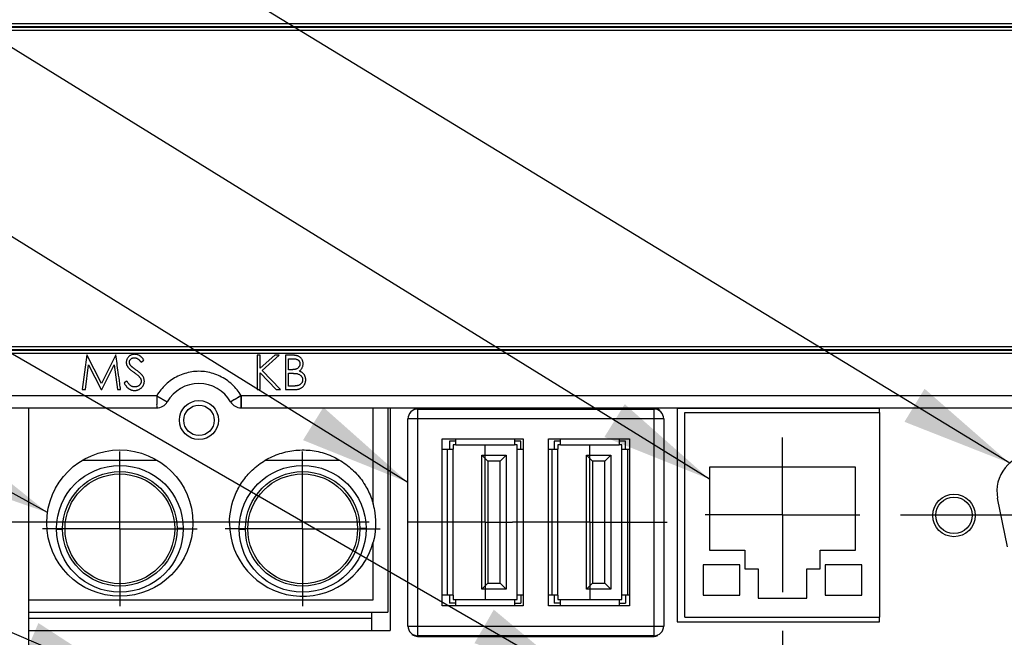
# Model space of a CAD drawing. Header units: inches. Extents: x -137 to 34, y 0 to 22.
# Tile 14 of 37: x 8.402 to 9.992, y 14.214 to 15.211. Entities that reach past the tile are written whole.
import ezdxf

# ---------------------------------------------------------------- set-up
doc = ezdxf.new("R2010")
doc.units = ezdxf.units.IN
doc.header["$LTSCALE"] = 1.87
doc.header["$MEASUREMENT"] = 0
doc.linetypes.add('CENTER', pattern=[0.6, 0.375, -0.075, 0.075, -0.075])
doc.layers.get('0').update_dxf_attribs({"linetype": 'CONTINUOUS'})
for name, color, linetype in [('DEFAULT_1', 7, 'CENTER'), ('DETAIL', 7, 'CONTINUOUS'), ('DIMENSIONS', 7, 'CONTINUOUS')]:
    doc.layers.add(name, color=color, linetype=linetype)
doc.styles.get("Standard").update_dxf_attribs({"font": 'txt', "width": 0.8})
doc.dimstyles.new('DIMSTYLE_1', dxfattribs={"dimtxt": 0.125, "dimasz": 0.18, "dimexe": 0.18, "dimexo": 0.0625, "dimgap": 0.09, "dimtad": 0, "dimtih": 1, "dimtoh": 1, "dimdec": 1, "dimlfac": 2, "dimzin": 4, "dimdsep": 46, "dimtxsty": 'STANDARD', "dimblk": '_FILLED', "dimblk1": '_FILLED', "dimblk2": '_FILLED', "dimcen": 0.09, "dimadec": 0, "dimazin": 0, "dimtp": 0.1, "dimtm": 0.1, "dimtfac": 1, "dimtdec": 1, "dimtofl": 0, "dimtmove": 0, "dimatfit": 3, "dimldrblk": '_FILLED', "dimfxl": 1, "dimtolj": 1, "dimtzin": 4, "dimarcsym": 0})

# ---------------------------------------------------------------- blocks, each defined once
blk = doc.blocks.new('_FILLED')
at = {"color": 0, "linetype": 'BYBLOCK'}
blk.add_solid([(0, 0), (-1, 0.1736), (-1, -0.1736)], dxfattribs=at)
blk = doc.blocks.new('*D5')
at = {"layer": 'DIMENSIONS', "color": 2, "linetype": 'CONTINUOUS'}
for p, q in [((9.6339, 14.2244), (9.6339, 10.4852)), ((12.4065, 13.7445), (12.4065, 10.4852)), ((9.6339, 10.6102), (10.3207, 10.6102)), ((12.4065, 10.6102), (11.6707, 10.6102))]:
    blk.add_line(p, q, dxfattribs=at)
at = {"layer": 'DIMENSIONS', "color": 2, "linetype": 'CONTINUOUS', "xscale": 0.18, "yscale": 0.18, "zscale": 0.18, "rotation": 180}
blk.add_blockref('_FILLED', (9.6339, 10.6102), dxfattribs=at)
at = {"layer": 'DIMENSIONS', "color": 2, "linetype": 'CONTINUOUS', "xscale": 0.18, "yscale": 0.18, "zscale": 0.18}
blk.add_blockref('_FILLED', (12.4065, 10.6102), dxfattribs=at)
at = {"layer": 'DIMENSIONS', "color": 2, "linetype": 'CONTINUOUS', "width": 0.8}
for s, p in [('140.9', (10.3832, 10.5477)), ('[', (11.0082, 10.5477)), (']', (11.5082, 10.5477)), ('5.55', (11.1082, 10.5477))]:
    blk.add_text(s, height=0.125, dxfattribs=at).set_placement(p)
blk = doc.blocks.new('*D9')
at = {"layer": 'DIMENSIONS', "color": 2, "linetype": 'CONTINUOUS'}
for p, q in [((1.8781, 14.4), (1.8781, 14.76)), ((2.5556, 14.4), (1.7531, 14.4)), ((3.3086, 14.4), (2.7046, 14.4)), ((4.0542, 14.4), (3.4542, 14.4)), ((8.966, 14.4), (4.2055, 14.4)), ((6.5125, 13.7038), (1.7531, 13.7038)), ((1.8781, 13.7038), (1.8781, 13.3438))]:
    blk.add_line(p, q, dxfattribs=at)
at = {"layer": 'DIMENSIONS', "color": 2, "linetype": 'CONTINUOUS', "xscale": 0.18, "yscale": 0.18, "zscale": 0.18}
for p, rotation in [((1.8781, 14.4), 270), ((1.8781, 13.7038), 90)]:
    blk.add_blockref('_FILLED', p, dxfattribs=dict(at, rotation=rotation))
at = {"layer": 'DIMENSIONS', "color": 2, "linetype": 'CONTINUOUS', "width": 0.8}
for s, p in [('35.4', (1.5781, 14.1332)), ('[', (1.5781, 13.9457)), (']', (2.0781, 13.9457)), ('1.39', (1.6781, 13.9457))]:
    blk.add_text(s, height=0.125, dxfattribs=at).set_placement(p)
blk = doc.blocks.new('*D10')
at = {"layer": 'DIMENSIONS', "color": 2, "linetype": 'CONTINUOUS'}
for p, q in [((15.5002, 14.4119), (15.5002, 14.7719)), ((9.8247, 14.4119), (13.8752, 14.4119)), ((14.1252, 14.4119), (14.6252, 14.4119)), ((14.8752, 14.4119), (15.6252, 14.4119)), ((12.3805, 13.7038), (15.6252, 13.7038)), ((15.5002, 13.7038), (15.5002, 13.3438))]:
    blk.add_line(p, q, dxfattribs=at)
at = {"layer": 'DIMENSIONS', "color": 2, "linetype": 'CONTINUOUS', "xscale": 0.18, "yscale": 0.18, "zscale": 0.18}
for p, rotation in [((15.5002, 14.4119), 270), ((15.5002, 13.7038), 90)]:
    blk.add_blockref('_FILLED', p, dxfattribs=dict(at, rotation=rotation))
at = {"layer": 'DIMENSIONS', "color": 2, "linetype": 'CONTINUOUS', "width": 0.8}
for s, p in [('36.0', (15.2002, 14.164)), ('[', (15.2002, 13.9765)), (']', (15.7002, 13.9765)), ('1.42', (15.3002, 13.9765))]:
    blk.add_text(s, height=0.125, dxfattribs=at).set_placement(p)

msp = doc.modelspace()

# ---------------------------------------------------------------- linework, layer by layer
at = {"color": 9, "linetype": 'CONTINUOUS'}
for p, q in [((11.384, 15.2046), (7.4844, 15.2046)), ((7.4844, 15.2007), (11.384, 15.2007)), ((11.384, 15.1987), (7.4844, 15.1987)), ((7.4844, 15.1948), (11.384, 15.1948)), ((7.4844, 14.679), (11.3939, 14.679)), ((11.3939, 14.6771), (7.4844, 14.6771)), ((7.4844, 14.6731), (11.3939, 14.6731)), ((8.6229, 14.6042), (7.7856, 14.6042)), ((10.8958, 14.6042), (8.7593, 14.6042)), ((7.7856, 14.5845), (8.6229, 14.5845)), ((8.7593, 14.5845), (10.8958, 14.5845)), ((9.0445, 14.5826), (9.4264, 14.5826)), ((9.4264, 14.5668), (9.0445, 14.5668)), ((9.0445, 14.5668), (9.0445, 14.2322)), ((9.4264, 14.2322), (9.4264, 14.5668)), ((9.1062, 14.525), (9.2007, 14.525)), ((9.2755, 14.525), (9.37, 14.525)), ((9.092, 14.5181), (9.092, 14.2819)), ((9.1018, 14.2819), (9.1018, 14.5181)), ((9.2612, 14.5181), (9.2612, 14.2819)), ((9.2711, 14.2819), (9.2711, 14.5181)), ((9.3843, 14.2819), (9.3843, 14.5181)), ((8.461, 14.3885), (8.4709, 14.3885)), ((8.6658, 14.3899), (8.6559, 14.3898)), ((8.7563, 14.3885), (8.7662, 14.3885)), ((8.961, 14.3899), (8.9512, 14.3898)), ((8.9707, 14.2445), (8.4155, 14.2445)), ((8.4155, 14.2248), (8.9707, 14.2248)), ((9.0445, 14.2322), (9.4264, 14.2322)), ((9.4264, 14.2164), (9.0445, 14.2164))]:
    msp.add_line(p, q, dxfattribs=at)
at = {"color": 6, "linetype": 'CONTINUOUS'}
for p, q in [((11.3939, 14.683), (7.4844, 14.683)), ((8.5101, 14.6703), (8.5026, 14.6141)), ((8.5335, 14.624), (8.5101, 14.6703)), ((8.5569, 14.6703), (8.5335, 14.624)), ((8.7903, 14.6696), (8.7853, 14.6696)), ((8.7853, 14.6696), (8.7853, 14.6141)), ((8.7903, 14.6485), (8.7903, 14.6696)), ((8.8135, 14.6696), (8.7903, 14.6485)), ((8.7933, 14.6447), (8.8206, 14.6696)), ((8.8206, 14.6696), (8.8135, 14.6696)), ((8.8417, 14.6696), (8.8309, 14.6696)), ((8.8309, 14.6696), (8.8309, 14.6141)), ((8.5076, 14.6141), (8.5129, 14.6541)), ((8.5129, 14.6541), (8.533, 14.6141)), ((8.5341, 14.6141), (8.5542, 14.654)), ((8.5542, 14.654), (8.5595, 14.6141)), ((8.5978, 14.6582), (8.6023, 14.6616)), ((8.8359, 14.6639), (8.8426, 14.6639)), ((8.8359, 14.6461), (8.8359, 14.6639)), ((8.7903, 14.6409), (8.8161, 14.6141)), ((8.7903, 14.6141), (8.7903, 14.6409)), ((8.8227, 14.6141), (8.7933, 14.6447)), ((8.8392, 14.6461), (8.8359, 14.6461)), ((8.8359, 14.6404), (8.8392, 14.6404)), ((8.8359, 14.6198), (8.8359, 14.6404)), ((8.5749, 14.6276), (8.5702, 14.6248)), ((8.843, 14.6198), (8.8359, 14.6198)), ((8.5026, 14.6141), (8.5076, 14.6141)), ((8.533, 14.6141), (8.5341, 14.6141)), ((8.5595, 14.6141), (8.5645, 14.6141)), ((8.6229, 14.6042), (8.64, 14.5944)), ((8.7853, 14.6141), (8.7903, 14.6141)), ((8.8161, 14.6141), (8.8227, 14.6141)), ((8.8309, 14.6141), (8.8459, 14.6141)), ((8.4155, 14.5845), (8.4155, 13.8956)), ((8.9726, 14.4292), (8.9726, 14.5845)), ((8.9962, 14.5845), (8.9962, 14.2548)), ((9.0002, 14.5845), (9.0002, 14.2248)), ((9.4264, 14.5836), (9.0445, 14.5836)), ((9.0445, 14.5826), (9.0445, 14.5668)), ((9.4264, 14.5668), (9.4264, 14.5826)), ((9.7906, 14.5836), (9.4638, 14.5836)), ((9.4638, 14.5836), (9.4638, 14.2391)), ((9.4764, 14.5772), (9.7914, 14.5772)), ((9.4764, 14.2465), (9.4764, 14.5772)), ((9.7906, 14.5772), (9.7906, 14.5836)), ((9.7914, 14.2465), (9.7914, 14.5772)), ((9.0445, 14.5668), (9.0288, 14.5668)), ((9.0288, 14.2322), (9.0288, 14.5668)), ((9.4421, 14.5668), (9.4264, 14.5668)), ((9.4421, 14.5668), (9.4421, 14.2322)), ((9.0843, 14.5344), (9.2148, 14.5344)), ((9.0843, 14.2647), (9.0843, 14.5344)), ((9.1062, 14.5309), (9.0959, 14.5309)), ((9.0959, 14.5309), (9.0959, 14.5181)), ((9.1062, 14.525), (9.1018, 14.525)), ((9.1018, 14.525), (9.1018, 14.5181)), ((9.1062, 14.525), (9.1062, 14.5348)), ((9.2007, 14.5348), (9.2007, 14.525)), ((9.211, 14.5309), (9.2007, 14.5309)), ((9.2051, 14.525), (9.2007, 14.525)), ((9.2051, 14.275), (9.2051, 14.525)), ((9.211, 14.5181), (9.211, 14.5309)), ((9.2148, 14.5344), (9.2148, 14.2647)), ((9.2561, 14.5344), (9.3866, 14.5344)), ((9.2561, 14.2647), (9.2561, 14.5344)), ((9.2755, 14.5309), (9.2652, 14.5309)), ((9.2652, 14.5309), (9.2652, 14.5181)), ((9.2755, 14.525), (9.2711, 14.525)), ((9.2711, 14.525), (9.2711, 14.5181)), ((9.2755, 14.525), (9.2755, 14.5348)), ((9.37, 14.5348), (9.37, 14.525)), ((9.3803, 14.5309), (9.37, 14.5309)), ((9.3744, 14.525), (9.37, 14.525)), ((9.3744, 14.275), (9.3744, 14.525)), ((9.3803, 14.5181), (9.3803, 14.5309)), ((9.3866, 14.5344), (9.3866, 14.2647)), ((9.0841, 14.5181), (9.1018, 14.5181)), ((9.1481, 14.5083), (9.1874, 14.5083)), ((9.1579, 14.4984), (9.1481, 14.5083)), ((9.1481, 14.2917), (9.1481, 14.5083)), ((9.1776, 14.4984), (9.1874, 14.5083)), ((9.1874, 14.5083), (9.1874, 14.2917)), ((9.2051, 14.5181), (9.215, 14.5181)), ((9.2561, 14.5181), (9.2711, 14.5181)), ((9.3173, 14.5083), (9.3567, 14.5083)), ((9.3272, 14.4984), (9.3173, 14.5083)), ((9.3173, 14.2917), (9.3173, 14.5083)), ((9.3469, 14.4984), (9.3567, 14.5083)), ((9.3567, 14.5083), (9.3567, 14.2917)), ((9.3744, 14.5181), (9.3866, 14.5181)), ((8.6226, 14.4994), (8.5039, 14.4994)), ((8.9179, 14.4994), (8.7992, 14.4994)), ((9.1776, 14.4984), (9.1579, 14.4984)), ((9.1579, 14.4984), (9.1579, 14.3016)), ((9.1776, 14.3016), (9.1776, 14.4984)), ((9.3469, 14.4984), (9.3272, 14.4984)), ((9.3272, 14.4984), (9.3272, 14.3016)), ((9.3469, 14.3016), (9.3469, 14.4984)), ((9.752, 14.4887), (9.5158, 14.4887)), ((9.5158, 14.4887), (9.5158, 14.3548)), ((9.752, 14.3548), (9.752, 14.4887)), ((9.9972, 14.3599), (9.9815, 14.4386)), ((8.9726, 14.2745), (8.9726, 14.3678)), ((9.5158, 14.3548), (9.5729, 14.3548)), ((9.5729, 14.3548), (9.5729, 14.3243)), ((9.6949, 14.3548), (9.752, 14.3548)), ((9.6949, 14.3243), (9.6949, 14.3548)), ((9.565, 14.3312), (9.5059, 14.3312)), ((9.5059, 14.3312), (9.5059, 14.282)), ((9.565, 14.282), (9.565, 14.3312)), ((9.5729, 14.3243), (9.5945, 14.3243)), ((9.5945, 14.3243), (9.5945, 14.2771)), ((9.6733, 14.3243), (9.6949, 14.3243)), ((9.6733, 14.2771), (9.6733, 14.3243)), ((9.7619, 14.3312), (9.7028, 14.3312)), ((9.7028, 14.3312), (9.7028, 14.282)), ((9.7619, 14.282), (9.7619, 14.3312)), ((9.1579, 14.3016), (9.1481, 14.2917)), ((9.1579, 14.3016), (9.1776, 14.3016)), ((9.1874, 14.2917), (9.1776, 14.3016)), ((9.3272, 14.3016), (9.3173, 14.2917)), ((9.3272, 14.3016), (9.3469, 14.3016)), ((9.3567, 14.2917), (9.3469, 14.3016)), ((9.1874, 14.2917), (9.1481, 14.2917)), ((9.3567, 14.2917), (9.3173, 14.2917)), ((8.4155, 14.2745), (8.9726, 14.2745)), ((9.1018, 14.2819), (9.0841, 14.2819)), ((9.0959, 14.2819), (9.0959, 14.2691)), ((9.1018, 14.2819), (9.1018, 14.275)), ((9.1018, 14.275), (9.2051, 14.275)), ((9.1062, 14.2652), (9.1062, 14.275)), ((9.2007, 14.275), (9.2007, 14.2652)), ((9.215, 14.2819), (9.2051, 14.2819)), ((9.211, 14.2819), (9.211, 14.2691)), ((9.2711, 14.2819), (9.2561, 14.2819)), ((9.2652, 14.2819), (9.2652, 14.2691)), ((9.2711, 14.2819), (9.2711, 14.275)), ((9.2711, 14.275), (9.3744, 14.275)), ((9.2755, 14.2652), (9.2755, 14.275)), ((9.37, 14.275), (9.37, 14.2652)), ((9.3866, 14.2819), (9.3744, 14.2819)), ((9.3803, 14.2819), (9.3803, 14.2691)), ((9.5059, 14.282), (9.565, 14.282)), ((9.5945, 14.2771), (9.6733, 14.2771)), ((9.7028, 14.282), (9.7619, 14.282)), ((8.4155, 14.2548), (8.9962, 14.2548)), ((8.9707, 14.2248), (8.9707, 14.2548)), ((9.2148, 14.2647), (9.0843, 14.2647)), ((9.1062, 14.2691), (9.0959, 14.2691)), ((9.2007, 14.2691), (9.211, 14.2691)), ((9.3866, 14.2647), (9.2561, 14.2647)), ((9.2755, 14.2691), (9.2652, 14.2691)), ((9.37, 14.2691), (9.3803, 14.2691)), ((9.4638, 14.2391), (9.7906, 14.2391)), ((9.4764, 14.2465), (9.7914, 14.2465)), ((9.7906, 14.2391), (9.7906, 14.2465)), ((8.9707, 14.2248), (9.0002, 14.2248)), ((9.0288, 14.2322), (9.0445, 14.2322)), ((9.0445, 14.2322), (9.0445, 14.2164)), ((9.4264, 14.2322), (9.4421, 14.2322)), ((9.4264, 14.2164), (9.4264, 14.2322)), ((9.0445, 14.2155), (9.4264, 14.2155))]:
    msp.add_line(p, q, dxfattribs=at)
for centre, radius in [((8.6911, 14.5648), 0.0315), ((8.6912, 14.5644), 0.0246), ((8.5633, 14.3985), 0.1181), ((8.5634, 14.3892), 0.0886), ((8.8587, 14.3892), 0.0886), ((9.911, 14.4108), 0.0344), ((9.911, 14.411), 0.0295)]:
    msp.add_circle(centre, radius, dxfattribs=at)
at = {"color": 9, "linetype": 'CONTINUOUS'}
for centre, radius in [((8.5634, 14.3892), 0.1024), ((8.5634, 14.3892), 0.0925), ((8.8587, 14.3892), 0.1024), ((8.8587, 14.3892), 0.0925)]:
    msp.add_circle(centre, radius, dxfattribs=at)
msp.add_arc((8.6911, 14.5648), 0.0591, 30.0037, 150, dxfattribs=at)
at = {"color": 6, "linetype": 'CONTINUOUS'}
for centre, radius, start, end in [((8.6229, 14.6042), 0.0197, 270.0063, 330), ((8.7593, 14.6042), 0.0197, 209.953, 270.0429), ((9.0445, 14.5668), 0.0157, 90, 180), ((9.0445, 14.5678), 0.0157, 90, 112.6838), ((9.4264, 14.5678), 0.0157, 54.1101, 90), ((9.4264, 14.5668), 0.0157, 0, 90), ((10.0394, 14.4502), 0.0591, 90, 191.3099), ((8.8586, 14.3985), 0.1181, 180.023, 344.888), ((9.0445, 14.2322), 0.0157, 180, 270), ((9.4264, 14.2322), 0.0157, 270, 360), ((9.0445, 14.2312), 0.0157, 234.1101, 270), ((9.4264, 14.2312), 0.0157, 270, 292.6838)]:
    msp.add_arc(centre, radius, start, end, dxfattribs=at)
for points, knots in [([(8.5632, 14.6238), (8.5624, 14.6299), (8.5603, 14.6454), (8.5581, 14.6609), (8.5569, 14.6703)], [0, 0, 0, 0, 0.394909, 1, 1, 1, 1]), ([(8.5875, 14.671), (8.5868, 14.671), (8.5856, 14.671), (8.5838, 14.6707), (8.5821, 14.6701), (8.5805, 14.6694), (8.579, 14.6684), (8.5776, 14.6673), (8.5765, 14.6661), (8.5755, 14.6647), (8.5747, 14.6631), (8.5742, 14.6615), (8.5738, 14.6598), (8.5738, 14.6587), (8.5738, 14.6581)], [0, 0, 0, 0, 0.087996, 0.173423, 0.258776, 0.344258, 0.42839, 0.51037, 0.591274, 0.672596, 0.753763, 0.834249, 0.916229, 1, 1, 1, 1]), ([(8.6023, 14.6616), (8.6019, 14.6621), (8.6013, 14.6629), (8.6004, 14.6641), (8.5994, 14.6652), (8.5985, 14.6662), (8.5976, 14.667), (8.5967, 14.6678), (8.5958, 14.6685), (8.5947, 14.6692), (8.5932, 14.6699), (8.5913, 14.6706), (8.5894, 14.671), (8.5881, 14.671), (8.5875, 14.671)], [0, 0, 0, 0, 0.08779, 0.171248, 0.249259, 0.322801, 0.392026, 0.456715, 0.51666, 0.573499, 0.681438, 0.786796, 0.892791, 1, 1, 1, 1]), ([(8.8594, 14.6558), (8.8594, 14.6565), (8.8593, 14.6578), (8.8589, 14.6597), (8.8583, 14.6615), (8.8574, 14.6632), (8.8563, 14.6647), (8.855, 14.6661), (8.8535, 14.6672), (8.8521, 14.6679), (8.8509, 14.6684), (8.8498, 14.6687), (8.8487, 14.669), (8.8475, 14.6692), (8.8462, 14.6694), (8.8448, 14.6695), (8.8433, 14.6696), (8.8423, 14.6696), (8.8417, 14.6696)], [0, 0, 0, 0, 0.077164, 0.152685, 0.227008, 0.30217, 0.376743, 0.449462, 0.522276, 0.596871, 0.635956, 0.678166, 0.72327, 0.771686, 0.823359, 0.878704, 0.93742, 1, 1, 1, 1]), ([(8.5738, 14.6581), (8.5738, 14.6577), (8.5738, 14.6569), (8.5739, 14.6558), (8.5742, 14.6547), (8.5745, 14.6537), (8.575, 14.6526), (8.5755, 14.6516), (8.5762, 14.6506), (8.5766, 14.6499), (8.5769, 14.6496)], [0, 0, 0, 0, 0.122443, 0.244598, 0.366266, 0.488469, 0.611748, 0.73745, 0.866498, 1, 1, 1, 1]), ([(8.5788, 14.6583), (8.5788, 14.6588), (8.5788, 14.6597), (8.5793, 14.6611), (8.58, 14.6623), (8.581, 14.6634), (8.5822, 14.6643), (8.5837, 14.6649), (8.5852, 14.6653), (8.5863, 14.6653), (8.5869, 14.6653)], [0, 0, 0, 0, 0.119191, 0.234036, 0.349541, 0.472125, 0.598131, 0.724178, 0.856969, 1, 1, 1, 1]), ([(8.5824, 14.6511), (8.5821, 14.6515), (8.5815, 14.6521), (8.5807, 14.653), (8.58, 14.6539), (8.5795, 14.6548), (8.5792, 14.6557), (8.579, 14.6565), (8.5788, 14.6574), (8.5788, 14.658), (8.5788, 14.6583)], [0, 0, 0, 0, 0.16574, 0.313919, 0.446576, 0.565869, 0.677044, 0.783941, 0.892718, 1, 1, 1, 1]), ([(8.5899, 14.6456), (8.5894, 14.646), (8.5884, 14.6466), (8.5871, 14.6476), (8.5859, 14.6484), (8.5849, 14.6492), (8.5841, 14.6498), (8.5834, 14.6503), (8.5828, 14.6508), (8.5825, 14.651), (8.5824, 14.6511)], [0, 0, 0, 0, 0.198317, 0.375062, 0.531211, 0.666498, 0.781906, 0.875048, 0.947406, 1, 1, 1, 1]), ([(8.5869, 14.6653), (8.5874, 14.6653), (8.5883, 14.6653), (8.5896, 14.665), (8.5909, 14.6646), (8.5919, 14.6641), (8.5927, 14.6636), (8.5933, 14.6631), (8.594, 14.6625), (8.5947, 14.6618), (8.5954, 14.6611), (8.5962, 14.6602), (8.597, 14.6592), (8.5975, 14.6586), (8.5978, 14.6582)], [0, 0, 0, 0, 0.101434, 0.200367, 0.298741, 0.398108, 0.451064, 0.510974, 0.576313, 0.647889, 0.725872, 0.81041, 0.901551, 1, 1, 1, 1]), ([(8.8544, 14.6557), (8.8544, 14.6553), (8.8544, 14.6544), (8.854, 14.653), (8.8535, 14.6518), (8.8527, 14.6506), (8.8518, 14.6495), (8.8508, 14.6485), (8.8495, 14.6478), (8.8484, 14.6473), (8.8474, 14.6469), (8.8465, 14.6467), (8.8456, 14.6465), (8.8445, 14.6464), (8.8433, 14.6463), (8.842, 14.6462), (8.8407, 14.6461), (8.8397, 14.6461), (8.8392, 14.6461)], [0, 0, 0, 0, 0.068642, 0.135196, 0.202229, 0.271087, 0.341075, 0.410171, 0.481123, 0.554421, 0.594258, 0.63823, 0.686782, 0.739378, 0.797694, 0.860288, 0.927693, 1, 1, 1, 1]), ([(8.8426, 14.6639), (8.8431, 14.6639), (8.8441, 14.6639), (8.8455, 14.6638), (8.8468, 14.6636), (8.8479, 14.6634), (8.849, 14.6631), (8.85, 14.6627), (8.8508, 14.6623), (8.8516, 14.6618), (8.8522, 14.6612), (8.8528, 14.6606), (8.8533, 14.6599), (8.8537, 14.6592), (8.854, 14.6584), (8.8542, 14.6575), (8.8544, 14.6567), (8.8544, 14.6561), (8.8544, 14.6557)], [0, 0, 0, 0, 0.091226, 0.17648, 0.255327, 0.328893, 0.397277, 0.460691, 0.519879, 0.576176, 0.629654, 0.682058, 0.733236, 0.784188, 0.834997, 0.888224, 0.943018, 1, 1, 1, 1]), ([(8.853, 14.644), (8.8535, 14.6444), (8.8545, 14.645), (8.8558, 14.6462), (8.8569, 14.6475), (8.8578, 14.649), (8.8585, 14.6506), (8.859, 14.6523), (8.8593, 14.654), (8.8594, 14.6552), (8.8594, 14.6558)], [0, 0, 0, 0, 0.128245, 0.252473, 0.374292, 0.49709, 0.620171, 0.743398, 0.86942, 1, 1, 1, 1]), ([(8.5769, 14.6496), (8.5771, 14.6494), (8.5774, 14.6489), (8.5782, 14.6482), (8.579, 14.6474), (8.5801, 14.6465), (8.5813, 14.6455), (8.5827, 14.6445), (8.5843, 14.6433), (8.5854, 14.6425), (8.586, 14.6421)], [0, 0, 0, 0, 0.069218, 0.154169, 0.25448, 0.371643, 0.504432, 0.652918, 0.818465, 1, 1, 1, 1]), ([(8.586, 14.6421), (8.5866, 14.6416), (8.5877, 14.6408), (8.5893, 14.6396), (8.5908, 14.6384), (8.5921, 14.6373), (8.5933, 14.6362), (8.5943, 14.6352), (8.5952, 14.6342), (8.5958, 14.6335), (8.596, 14.6332)], [0, 0, 0, 0, 0.16092, 0.311871, 0.451634, 0.581626, 0.700795, 0.810466, 0.909719, 1, 1, 1, 1]), ([(8.603, 14.6277), (8.6029, 14.6284), (8.6029, 14.6298), (8.6023, 14.6319), (8.6014, 14.634), (8.6004, 14.6358), (8.5994, 14.6372), (8.5985, 14.6383), (8.5974, 14.6394), (8.5962, 14.6406), (8.5948, 14.6418), (8.5933, 14.643), (8.5917, 14.6443), (8.5905, 14.6452), (8.5899, 14.6456)], [0, 0, 0, 0, 0.0915, 0.18545, 0.284082, 0.389157, 0.445797, 0.508118, 0.575688, 0.648698, 0.727619, 0.812237, 0.903033, 1, 1, 1, 1]), ([(8.7593, 14.6042), (8.7554, 14.6109), (8.7454, 14.6233), (8.7257, 14.6365), (8.7031, 14.6438), (8.6793, 14.6439), (8.6566, 14.6366), (8.6368, 14.6233), (8.6269, 14.6109), (8.6229, 14.6042)], [0, 0, 0, 0, 0.141276, 0.285678, 0.428653, 0.570165, 0.71387, 0.857893, 1, 1, 1, 1]), ([(8.8392, 14.6404), (8.8398, 14.6404), (8.8409, 14.6404), (8.8426, 14.6404), (8.8441, 14.6403), (8.8455, 14.6402), (8.8467, 14.6402), (8.8478, 14.6401), (8.8487, 14.6399), (8.8493, 14.6398), (8.8496, 14.6398)], [0, 0, 0, 0, 0.170715, 0.328655, 0.473823, 0.605269, 0.722943, 0.828047, 0.920694, 1, 1, 1, 1]), ([(8.8496, 14.6398), (8.8503, 14.6396), (8.8516, 14.6392), (8.8534, 14.6384), (8.8549, 14.6374), (8.8561, 14.6363), (8.8568, 14.6354), (8.8573, 14.6347), (8.8577, 14.634), (8.8581, 14.6332), (8.8583, 14.6324), (8.8585, 14.6316), (8.8587, 14.6307), (8.8587, 14.6301), (8.8587, 14.6298)], [0, 0, 0, 0, 0.14328, 0.277365, 0.404672, 0.528744, 0.589953, 0.649167, 0.707232, 0.764905, 0.822533, 0.880422, 0.939725, 1, 1, 1, 1]), ([(8.8637, 14.6298), (8.8636, 14.6304), (8.8636, 14.6314), (8.8634, 14.633), (8.863, 14.6344), (8.8625, 14.6359), (8.8618, 14.6372), (8.8611, 14.6384), (8.8602, 14.6396), (8.8591, 14.6406), (8.8579, 14.6416), (8.8565, 14.6425), (8.8548, 14.6433), (8.8536, 14.6438), (8.853, 14.644)], [0, 0, 0, 0, 0.083347, 0.164523, 0.244439, 0.323819, 0.401664, 0.478552, 0.554016, 0.630171, 0.709723, 0.797102, 0.893951, 1, 1, 1, 1]), ([(8.5702, 14.6248), (8.5705, 14.6242), (8.5711, 14.6232), (8.572, 14.6218), (8.5727, 14.6207), (8.5732, 14.6201), (8.5733, 14.6199)], [0, 0, 0, 0, 0.315477, 0.6136, 0.897616, 1, 1, 1, 1]), ([(8.5733, 14.6199), (8.5735, 14.6197), (8.574, 14.619), (8.5748, 14.6181), (8.5758, 14.6171), (8.5768, 14.6162), (8.5778, 14.6154), (8.5789, 14.6148), (8.58, 14.6142), (8.5811, 14.6137), (8.5822, 14.6133), (8.5834, 14.613), (8.5846, 14.6128), (8.5859, 14.6127), (8.5867, 14.6126), (8.5871, 14.6126)], [0, 0, 0, 0, 0.059533, 0.149811, 0.236027, 0.318057, 0.396421, 0.473023, 0.54809, 0.622653, 0.696521, 0.770957, 0.846072, 0.922548, 1, 1, 1, 1]), ([(8.5871, 14.6183), (8.5865, 14.6184), (8.5854, 14.6184), (8.5837, 14.6189), (8.5821, 14.6196), (8.5805, 14.6206), (8.579, 14.622), (8.5776, 14.6236), (8.5762, 14.6255), (8.5753, 14.6269), (8.5749, 14.6276)], [0, 0, 0, 0, 0.106389, 0.213103, 0.322567, 0.437678, 0.561453, 0.695354, 0.840996, 1, 1, 1, 1]), ([(8.5871, 14.6126), (8.5876, 14.6126), (8.5887, 14.6127), (8.5903, 14.6129), (8.5918, 14.6132), (8.5932, 14.6137), (8.5946, 14.6144), (8.5959, 14.6151), (8.5972, 14.6161), (8.5984, 14.6171), (8.5994, 14.6182), (8.6004, 14.6194), (8.6012, 14.6207), (8.6018, 14.622), (8.6024, 14.6233), (8.6027, 14.6247), (8.6029, 14.6262), (8.603, 14.6272), (8.603, 14.6277)], [0, 0, 0, 0, 0.066992, 0.131764, 0.195372, 0.257858, 0.319818, 0.382719, 0.446358, 0.511654, 0.576835, 0.6392, 0.700243, 0.759701, 0.819048, 0.878204, 0.938505, 1, 1, 1, 1]), ([(8.598, 14.6277), (8.598, 14.6273), (8.5979, 14.6265), (8.5977, 14.6253), (8.5972, 14.6242), (8.5967, 14.6231), (8.5959, 14.6221), (8.595, 14.6211), (8.5939, 14.6203), (8.5927, 14.6196), (8.5914, 14.619), (8.59, 14.6186), (8.5886, 14.6184), (8.5876, 14.6183), (8.5871, 14.6183)], [0, 0, 0, 0, 0.076059, 0.150716, 0.227362, 0.305509, 0.385684, 0.467377, 0.551306, 0.639522, 0.729621, 0.819008, 0.908705, 1, 1, 1, 1]), ([(8.596, 14.6332), (8.5963, 14.6328), (8.5969, 14.6319), (8.5975, 14.6305), (8.5979, 14.6291), (8.598, 14.6282), (8.598, 14.6277)], [0, 0, 0, 0, 0.271472, 0.524609, 0.765252, 1, 1, 1, 1]), ([(8.8587, 14.6298), (8.8587, 14.6294), (8.8586, 14.6284), (8.8583, 14.6271), (8.8577, 14.6257), (8.8569, 14.6245), (8.856, 14.6234), (8.8549, 14.6223), (8.8536, 14.6215), (8.8524, 14.621), (8.8514, 14.6206), (8.8505, 14.6204), (8.8495, 14.6202), (8.8484, 14.62), (8.8472, 14.6199), (8.8459, 14.6198), (8.8445, 14.6198), (8.8435, 14.6198), (8.843, 14.6198)], [0, 0, 0, 0, 0.066903, 0.133403, 0.200751, 0.27066, 0.341685, 0.412149, 0.482912, 0.556076, 0.595246, 0.639163, 0.687643, 0.74012, 0.798108, 0.86022, 0.927476, 1, 1, 1, 1]), ([(8.8459, 14.6141), (8.8466, 14.6141), (8.8479, 14.6141), (8.8498, 14.6143), (8.8515, 14.6147), (8.8532, 14.6152), (8.8548, 14.6158), (8.8562, 14.6166), (8.8576, 14.6175), (8.8589, 14.6186), (8.86, 14.6198), (8.861, 14.621), (8.8618, 14.6223), (8.8625, 14.6237), (8.863, 14.6252), (8.8634, 14.6267), (8.8636, 14.6282), (8.8636, 14.6293), (8.8637, 14.6298)], [0, 0, 0, 0, 0.074531, 0.145331, 0.213203, 0.278738, 0.342153, 0.404507, 0.466256, 0.528577, 0.589847, 0.649125, 0.707282, 0.764737, 0.821799, 0.879651, 0.938832, 1, 1, 1, 1]), ([(8.6229, 14.5991), (8.6229, 14.5975), (8.6229, 14.5946), (8.6229, 14.5917), (8.6229, 14.5903)], [0, 0, 0, 0, 0.535977, 1, 1, 1, 1]), ([(8.7405, 14.3985), (8.7405, 14.3985), (8.7405, 14.3985), (8.7405, 14.4144), (8.7456, 14.4383), (8.761, 14.4663), (8.7771, 14.4853), (8.7976, 14.5007), (8.8218, 14.5115), (8.8477, 14.517), (8.8742, 14.5166), (8.8999, 14.5101), (8.9235, 14.498), (8.9441, 14.4813), (8.9599, 14.461), (8.9684, 14.4429), (8.9717, 14.4322), (8.9725, 14.429), (8.9725, 14.429)], [0, 0, 0, 0, 0.000069, 0.00014, 0.140704, 0.210986, 0.281268, 0.358753, 0.436238, 0.513722, 0.591207, 0.668692, 0.746177, 0.823662, 0.901147, 0.971429, 0.999616, 1, 1, 1, 1]), ([(8.9726, 14.4289), (8.9737, 14.4243), (8.9778, 14.4041), (8.9767, 14.3831), (8.9726, 14.3678)], [0, 0, 0, 0, 0.227174, 1, 1, 1, 1])]:
    msp.add_open_spline(points, degree=3, knots=knots, dxfattribs=at)
for points in [[(8.5645, 14.6141), (8.5641, 14.6173), (8.5636, 14.6206), (8.5632, 14.6238)], [(8.6229, 14.6042), (8.6229, 14.6025), (8.6229, 14.6008), (8.6229, 14.5991)]]:
    msp.add_open_spline(points, degree=3, dxfattribs=at)
at = {"color": 7, "linetype": 'CONTINUOUS'}
for points in [[(8.754, 14.6012), (8.7558, 14.6022), (8.7575, 14.6032), (8.7593, 14.6042)], [(8.7593, 14.6042), (8.7575, 14.6032), (8.7557, 14.6022), (8.754, 14.6012)], [(8.7474, 14.5974), (8.7488, 14.5982), (8.7502, 14.599), (8.7517, 14.5998)]]:
    msp.add_open_spline(points, degree=3, dxfattribs=at)
for points, knots in [([(8.7593, 14.5851), (8.7593, 14.5856), (8.7594, 14.5874), (8.7594, 14.5915), (8.7593, 14.5974), (8.7594, 14.6018), (8.7593, 14.6042)], [0, 0, 0, 0, 0.074964, 0.29668, 0.628151, 1, 1, 1, 1]), ([(8.7593, 14.6042), (8.7593, 14.6017), (8.7593, 14.5971), (8.7593, 14.591), (8.7593, 14.587), (8.7593, 14.585), (8.7593, 14.5845)], [0, 0, 0, 0, 0.381534, 0.706842, 0.92436, 1, 1, 1, 1]), ([(8.7422, 14.5944), (8.7426, 14.5946), (8.7432, 14.5949), (8.7437, 14.5952), (8.7438, 14.5953)], [0, 0, 0, 0, 0.746969, 1, 1, 1, 1]), ([(8.7438, 14.5953), (8.7449, 14.596), (8.7461, 14.5967), (8.7473, 14.5974), (8.7474, 14.5974)], [0, 0, 0, 0, 0.932291, 1, 1, 1, 1]), ([(8.7474, 14.5974), (8.7463, 14.5967), (8.7451, 14.596), (8.7439, 14.5953), (8.7438, 14.5953)], [0, 0, 0, 0, 0.95368, 1, 1, 1, 1]), ([(8.7517, 14.5998), (8.7503, 14.5991), (8.7489, 14.5983), (8.7475, 14.5974), (8.7474, 14.5974)], [0, 0, 0, 0, 0.947095, 1, 1, 1, 1]), ([(8.7517, 14.5998), (8.7521, 14.6001), (8.7528, 14.6005), (8.7536, 14.601), (8.754, 14.6012)], [0, 0, 0, 0, 0.50654, 1, 1, 1, 1]), ([(8.754, 14.6012), (8.7536, 14.601), (8.7529, 14.6005), (8.7521, 14.6001), (8.7517, 14.5998)], [0, 0, 0, 0, 0.441189, 1, 1, 1, 1])]:
    msp.add_open_spline(points, degree=3, knots=knots, dxfattribs=at)
at = {"color": 9, "linetype": 'CONTINUOUS'}
msp.add_open_spline([(8.6229, 14.5903), (8.6229, 14.5893), (8.6224, 14.588), (8.6238, 14.5844), (8.6229, 14.5845)], degree=3, knots=[0, 0, 0, 0, 0.537617, 1, 1, 1, 1], dxfattribs=at)
at = {"layer": 'DEFAULT_1', "color": 7, "linetype": 'CENTER'}
for p, q in [((9.1535, 14.4), (9.1535, 14.525)), ((9.3228, 14.4), (9.3228, 14.525)), ((9.6339, 14.4119), (9.6339, 14.5369)), ((8.5634, 14.3892), (8.5634, 14.5142)), ((8.8587, 14.3892), (8.8587, 14.5142)), ((9.1535, 14.4), (9.0285, 14.4)), ((9.1535, 14.4), (9.1978, 14.4)), ((9.1535, 14.4), (9.1535, 14.275)), ((9.3228, 14.4), (9.1978, 14.4)), ((9.3228, 14.4), (9.4478, 14.4)), ((9.3228, 14.4), (9.3228, 14.275)), ((9.6339, 14.4119), (9.5089, 14.4119)), ((9.6339, 14.4119), (9.7589, 14.4119)), ((9.6339, 14.4119), (9.6339, 14.2869)), ((8.5634, 14.3892), (8.4384, 14.3892)), ((8.5634, 14.3892), (8.6884, 14.3892)), ((8.5634, 14.3892), (8.5634, 14.2642)), ((8.8587, 14.3892), (8.7337, 14.3892)), ((8.8587, 14.3892), (8.9837, 14.3892)), ((8.8587, 14.3892), (8.8587, 14.2642))]:
    msp.add_line(p, q, dxfattribs=at)
at = {"layer": 'DETAIL', "color": 2, "linetype": 'CONTINUOUS'}
for p, q in [((10.001, 14.4951), (5.6281, 17.1598)), ((9.5158, 14.4694), (5.6281, 16.8725)), ((9.0288, 14.4642), (5.6281, 16.5709)), ((9.3079, 14.1416), (5.6281, 16.2632)), ((8.4464, 14.4154), (5.6281, 15.9751)), ((8.585, 14.1375), (5.6281, 15.4032))]:
    msp.add_line(p, q, dxfattribs=at)
for points in [[(9.831, 14.562), (10.001, 14.4951), (9.8635, 14.6154)], [(9.3462, 14.5374), (9.5158, 14.4694), (9.3791, 14.5906)], [(8.8593, 14.5324), (9.0288, 14.4642), (8.8922, 14.5855)], [(8.2738, 14.4752), (8.4464, 14.4154), (8.3041, 14.5299)], [(9.1363, 14.2045), (9.3079, 14.1416), (9.1675, 14.2586)], [(8.4072, 14.1796), (8.585, 14.1375), (8.4318, 14.237)]]:
    msp.add_solid(points, dxfattribs=at)

# ---------------------------------------------------------------- dimensions: what is measured, and where the dimension line sits
at = {"layer": 'DIMENSIONS', "color": 2, "linetype": 'CONTINUOUS'}
for base, p1, p2, angle, picture, middle in [((15.5002, 14.4119), (12.3805, 13.7038), (9.8247, 14.4119), 90, '*D10', (15.5002, 14.1328)), ((1.8781, 14.4), (6.5125, 13.7038), (8.966, 14.4), 90, '*D9', (1.8781, 14.1019)), ((9.6339, 10.6102), (12.4065, 13.7445), (9.6339, 14.2244), 180, '*D5', (10.9957, 10.6102))]:
    dim = msp.add_linear_dim(base=base, p1=p1, p2=p2, angle=angle, dimstyle='DIMSTYLE_1', dxfattribs=at)
    dim.commit()
    dim.dimension.update_dxf_attribs({"geometry": picture, "text_midpoint": middle, "dimtype": 160})

doc.saveas('drawing.dxf')
